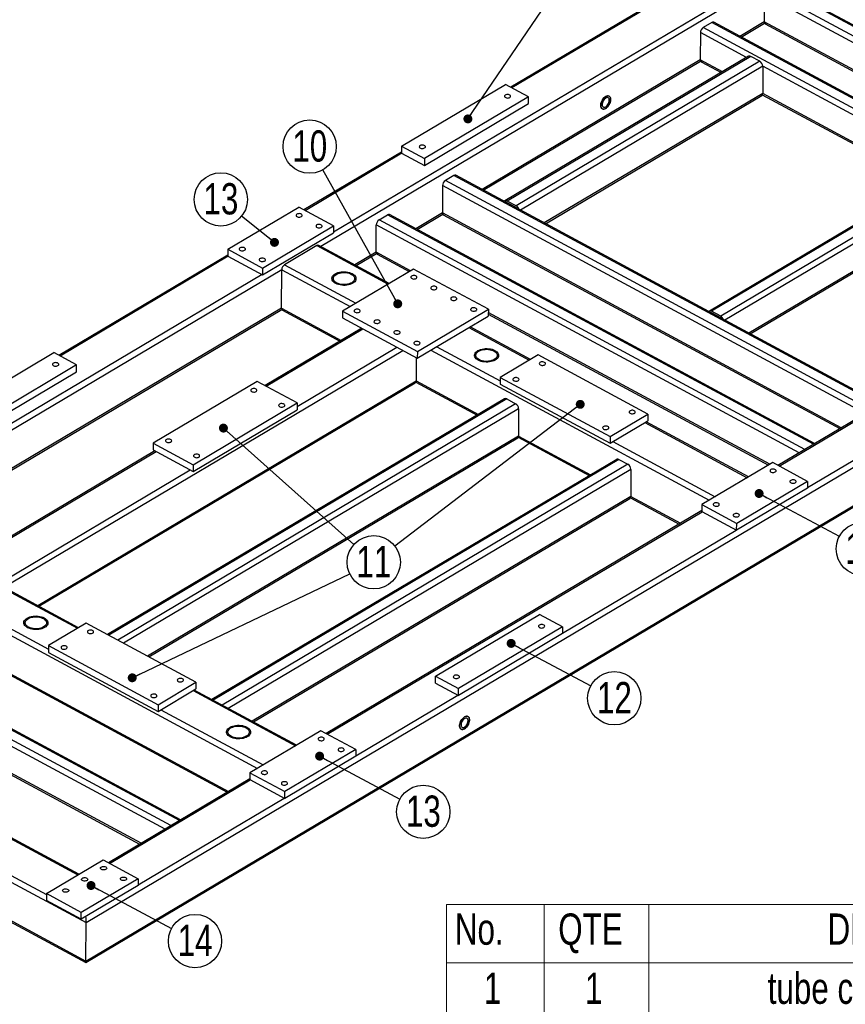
# Model space of a CAD drawing. Header units: millimetres. Extents: x 5 to 589, y 5 to 415.
# Tile 12 of 15: x 416 to 508, y 169 to 279. Entities that reach past the tile are written whole.
import ezdxf

# ---------------------------------------------------------------- set-up
doc = ezdxf.new("R2010")
doc.units = ezdxf.units.MM
doc.layers.add('NOTES', color=6, linetype='Continuous')
doc.layers.add('TRAIT-FORT', color=4, linetype='Continuous', lineweight=25)
doc.styles.add('SLDTEXTSTYLE0', font='TXT', dxfattribs={"width": 0.75})
doc.dimstyles.new('SLDDIMSTYLE7', dxfattribs={"dimtxt": 0.18, "dimasz": 1, "dimexe": 0, "dimexo": 0.0625, "dimgap": 0, "dimtad": 0, "dimtih": 1, "dimtoh": 1, "dimdec": 0, "dimrnd": 1e-09, "dimzin": 0, "dimdsep": 46, "dimtxsty": 'Standard', "dimblk1": 'DOT', "dimblk2": 'DOT', "dimsah": 1, "dimcen": 0.09, "dimadec": 0, "dimazin": 0, "dimtfac": 1, "dimtdec": 0, "dimtofl": 0, "dimtmove": 0, "dimatfit": 3, "dimldrblk": 'DOT', "dimfxl": 1, "dimfrac": 2, "dimtolj": 1, "dimtzin": 0, "dimarcsym": 0})

# ---------------------------------------------------------------- blocks, each defined once
blk = doc.blocks.new('SW_TABLEANNOTATION_0')
at = {"color": 0, "linetype": 'Continuous', "lineweight": 18}
for p, q in [((0, 0), (0, -106.93)), ((120.44, 0), (0, 0)), ((10.93, 0), (10.93, -6.53)), ((22.61, 0), (22.61, -6.53)), ((91.91, 0), (91.91, -6.53)), ((120.44, -106.93), (120.44, 0)), ((0, -6.53), (120.44, -6.53)), ((10.93, -6.53), (10.93, -106.93)), ((22.61, -6.53), (22.61, -106.93)), ((91.91, -6.53), (91.91, -106.93)), ((0, -12.38), (120.44, -12.38)), ((0, -18.24), (120.44, -18.24)), ((0, -24.1), (120.44, -24.1)), ((0, -29.96), (120.44, -29.96)), ((0, -35.81), (120.44, -35.81)), ((0, -41.67), (120.44, -41.67)), ((0, -48.2), (120.44, -48.2)), ((0, -54.72), (120.44, -54.72)), ((0, -61.25), (120.44, -61.25)), ((0, -67.77), (120.44, -67.77)), ((0, -74.3), (120.44, -74.3)), ((0, -80.82), (120.44, -80.82)), ((0, -87.35), (120.44, -87.35)), ((0, -93.88), (120.44, -93.88)), ((0, -100.4), (120.44, -100.4)), ((0, -106.93), (120.44, -106.93))]:
    blk.add_line(p, q, dxfattribs=at)
at = {"color": 0, "linetype": 'Continuous', "lineweight": 18, "char_height": 3.5, "attachment_point": 1, "style": 'SLDTEXTSTYLE0'}
for s, insert in [('No.', (0.92, -1.01)), ('QTE', (12.49, -1.01)), ('DESCRIPTION', (42.62, -1.01)), ('Longueur', (95.52, -1.01)), ('1', (4.17, -7.63)), ('1', (15.48, -7.63)), ('tube carré 80x80x3', (35.92, -7.63)), ('2870', (101, -7.63)), ('tube carré 80x80x3', (35.92, -13.49)), ('2', (4.17, -13.49)), ('1', (15.48, -13.49)), ('2870', (101, -13.49)), ('tube carré 80x80x3', (35.92, -19.35)), ('3', (4.17, -19.35)), ('2', (15.48, -19.35)), ('1030', (101, -19.35)), ('4', (4.17, -25.21)), ('1', (15.48, -25.21)), ('tube carré 80x80x3', (35.92, -25.21)), ('875', (102.3, -25.21)), ('tube carré 80x80x3', (35.92, -31.06)), ('5', (4.17, -31.06)), ('1', (15.48, -31.06)), ('870', (102.3, -31.06)), ('tube carré 80x80x3', (35.92, -36.92)), ('6', (4.17, -36.92)), ('1', (15.48, -36.92)), ('870', (102.3, -36.92)), ('7', (4.17, -42.68)), ('2', (15.48, -42.68)), ('Tube rectangulaire 60x30x3', (26.47, -42.68)), ('875', (102.3, -42.68)), ('8', (4.17, -49.21)), ('6', (15.48, -49.21)), ('Tube rectangulaire 60x30x3', (26.47, -49.21)), ('870', (102.3, -49.21)), ('9', (4.17, -55.74)), ('2', (15.48, -55.74)), ('Tube rectangulaire 60x30x3', (26.47, -55.74)), ('515', (102.3, -55.74)), ('Platine ép:12 150x150 Detail A', (23.52, -62.26)), ('10', (2.88, -62.26)), ('1', (15.48, -62.26)), ('Platine ép:12 220x80 Detail B', (25.2, -68.79)), ('11', (2.88, -68.79)), ('5', (15.48, -68.79)), ('Platine ép:12 220x46 Detail C', (24.65, -75.31)), ('12', (2.88, -75.31)), ('6', (15.48, -75.31)), ('Platine ép:12 150x70 Detail D', (24.81, -81.84)), ('13', (2.88, -81.84)), ('4', (15.48, -81.84)), ('Platine ép:12 120x70 Detail E', (25.29, -88.36)), ('14', (2.88, -88.36)), ('4', (15.48, -88.36)), ('Tube 35x2 Lg:80', (39.57, -94.89)), ('15', (2.88, -94.89)), ('5', (15.48, -94.89)), ('16', (2.88, -101.42)), ('Tube 15x21 Lg:80', (37.63, -101.42)), ('4', (15.48, -101.42))]:
    blk.add_mtext(s, dxfattribs=dict(at, insert=insert))
blk = doc.blocks.new('_DOT')
at = {"color": 0, "linetype": 'ByBlock', "lineweight": -2}
blk.add_line((-0.5, 0), (-1, 0), dxfattribs=at)
at = {"color": 0, "linetype": 'ByBlock', "const_width": 0.5}
blk.add_lwpolyline([(-0.25, 0, 1), (0.25, 0, 1)], format="xyb", close=True, dxfattribs=at)
blk = doc.blocks.new('SW_NOTE_27')
at = {"layer": 'NOTES', "color": 0}
blk.add_circle((2.63, -1.41), 2.98, dxfattribs=at)
at = {"layer": 'NOTES', "color": 0, "insert": (2.64, 0.41), "char_height": 3.5, "attachment_point": 2, "style": 'SLDTEXTSTYLE0'}
blk.add_mtext('13', dxfattribs=at)
blk = doc.blocks.new('SW_NOTE_28')
at = {"layer": 'NOTES', "color": 0}
blk.add_circle((2.63, -1.4), 2.98, dxfattribs=at)
at = {"layer": 'NOTES', "color": 0, "insert": (2.64, 0.42), "char_height": 3.5, "attachment_point": 2, "style": 'SLDTEXTSTYLE0'}
blk.add_mtext('12', dxfattribs=at)
blk = doc.blocks.new('SW_NOTE_29')
at = {"layer": 'NOTES', "color": 0}
blk.add_circle((2.63, -1.41), 2.98, dxfattribs=at)
at = {"layer": 'NOTES', "color": 0, "insert": (2.64, 0.41), "char_height": 3.5, "attachment_point": 2, "style": 'SLDTEXTSTYLE0'}
blk.add_mtext('13', dxfattribs=at)
blk = doc.blocks.new('SW_NOTE_30')
at = {"layer": 'NOTES', "color": 0}
blk.add_circle((2.63, -1.41), 2.98, dxfattribs=at)
at = {"layer": 'NOTES', "color": 0, "insert": (2.64, 0.41), "char_height": 3.5, "attachment_point": 2, "style": 'SLDTEXTSTYLE0'}
blk.add_mtext('14', dxfattribs=at)
blk = doc.blocks.new('SW_NOTE_34')
at = {"layer": 'NOTES', "color": 0}
blk.add_circle((-2.33, 1.87), 2.98, dxfattribs=at)
at = {"layer": 'NOTES', "color": 0, "insert": (-2.32, 3.69), "char_height": 3.5, "attachment_point": 2, "style": 'SLDTEXTSTYLE0'}
blk.add_mtext('13', dxfattribs=at)
blk = doc.blocks.new('SW_NOTE_35')
at = {"layer": 'NOTES', "color": 0}
blk.add_circle((2.69, 1.29), 2.98, dxfattribs=at)
at = {"layer": 'NOTES', "color": 0, "insert": (2.7, 3.11), "char_height": 3.5, "attachment_point": 2, "style": 'SLDTEXTSTYLE0'}
blk.add_mtext('11', dxfattribs=at)
blk = doc.blocks.new('SW_NOTE_36')
at = {"layer": 'NOTES', "color": 0}
blk.add_circle((-1.46, 2.6), 2.98, dxfattribs=at)
at = {"layer": 'NOTES', "color": 0, "insert": (-1.45, 4.42), "char_height": 3.5, "attachment_point": 2, "style": 'SLDTEXTSTYLE0'}
blk.add_mtext('10', dxfattribs=at)

msp = doc.modelspace()

# ---------------------------------------------------------------- linework, layer by layer
at = {"layer": 'TRAIT-FORT', "lineweight": 25}
for p, q in [((517.89, 294.26), (449.49, 253.64)), ((515.71, 293.72), (450.92, 255.25)), ((547.05, 256.71), (499.42, 282.4)), ((548.01, 257.28), (500.37, 282.97)), ((548.13, 257.36), (500.59, 282.99)), ((488.73, 282.15), (470.74, 271.47)), ((488.78, 282.03), (470.87, 271.4)), ((499.1, 281.83), (499.09, 278.79)), ((546.4, 256.33), (499.1, 281.83)), ((493.22, 278.72), (492.27, 278.16)), ((539.91, 252.47), (492.27, 278.16)), ((540.86, 253.04), (493.22, 278.72)), ((540.99, 253.11), (493.44, 278.75)), ((499.09, 278.79), (496.37, 277.17)), ((496.5, 277.1), (499.11, 278.65)), ((543.71, 254.73), (499.09, 278.79)), ((499.18, 278.57), (543.56, 254.64)), ((491.95, 277.59), (491.94, 274.54)), ((497.12, 274.8), (491.95, 277.59)), ((491.94, 274.54), (467.52, 260.04)), ((497.35, 274.95), (470.09, 258.76)), ((497.59, 274.93), (470.33, 258.74)), ((494.42, 273.2), (491.94, 274.54)), ((498.6, 274.39), (497.59, 274.93)), ((467.66, 259.97), (491.97, 274.4)), ((498.6, 274.39), (471.33, 258.2)), ((498.93, 273.83), (471.81, 257.73)), ((492.04, 274.33), (494.28, 273.12)), ((498.93, 273.83), (498.92, 270.78)), ((520, 262.47), (498.93, 273.83)), ((458.5, 264.87), (470.15, 271.79)), ((472.72, 270.4), (470.15, 271.79)), ((472.72, 270.4), (461.07, 263.49)), ((472.71, 269.64), (472.72, 270.4)), ((498.92, 270.78), (474.49, 256.28)), ((474.63, 256.2), (498.82, 270.57)), ((498.88, 270.64), (517.16, 260.78)), ((517.31, 260.87), (498.92, 270.78)), ((461.07, 262.73), (472.71, 269.64)), ((423.23, 177.97), (575.15, 268.18)), ((564.88, 267.3), (500.63, 229.15)), ((500.76, 229.07), (564.94, 267.18)), ((458.5, 264.87), (458.5, 264.11)), ((458.5, 264.87), (461.07, 263.49)), ((423.21, 173.66), (575.13, 263.87)), ((423.21, 173.5), (574.94, 263.6)), ((458.5, 264.21), (447.6, 257.74)), ((458.56, 264.08), (447.74, 257.66)), ((458.5, 264.11), (461.07, 262.73)), ((461.07, 263.49), (461.07, 262.73)), ((520.24, 262.61), (492.98, 246.42)), ((520.47, 262.59), (493.21, 246.4)), ((464.37, 261.59), (463.42, 261.03)), ((512.01, 235.91), (464.37, 261.59)), ((512.14, 235.98), (464.59, 261.62)), ((521.48, 262.05), (494.22, 245.86)), ((521.81, 261.49), (494.7, 245.39)), ((463.1, 260.46), (463.09, 257.41)), ((510.4, 234.95), (463.1, 260.46)), ((511.06, 235.34), (463.42, 261.03)), ((439.08, 253.34), (447.02, 258.05)), ((450.92, 255.95), (447.02, 258.05)), ((470.33, 258.55), (470.31, 258.54)), ((471.33, 258.2), (470.33, 258.74)), ((471.33, 258.01), (470.33, 258.55)), ((521.8, 258.44), (497.38, 243.94)), ((497.52, 243.87), (521.7, 258.23)), ((456.01, 256.63), (456.96, 257.19)), ((504.6, 231.51), (456.96, 257.19)), ((504.73, 231.58), (457.18, 257.22)), ((463.09, 257.41), (460.11, 255.64)), ((460.25, 255.57), (463.12, 257.27)), ((507.71, 233.35), (463.09, 257.41)), ((463.19, 257.2), (507.57, 233.27)), ((442.98, 251.23), (450.92, 255.95)), ((450.92, 255.95), (450.92, 255.19)), ((455.68, 253.01), (455.69, 256.06)), ((502.99, 230.55), (455.69, 256.06)), ((503.65, 230.94), (456.01, 256.63)), ((442.98, 250.47), (450.92, 255.19)), ((449.03, 253.75), (445.43, 251.61)), ((449.03, 253.75), (457.01, 249.44)), ((457.14, 249.52), (449.25, 253.77)), ((439.07, 252.67), (420.18, 241.46)), ((439.13, 252.55), (420.32, 241.38)), ((439.08, 253.34), (439.07, 252.58)), ((439.07, 252.58), (442.98, 250.47)), ((439.08, 253.34), (442.98, 251.23)), ((455.68, 253.01), (453.29, 251.59)), ((453.43, 251.52), (455.71, 252.87)), ((459.53, 250.94), (455.68, 253.01)), ((455.78, 252.8), (459.38, 250.85)), ((445.43, 251.61), (453.41, 247.31)), ((445.11, 251.04), (398.94, 223.62)), ((442.92, 250.5), (400.37, 225.23)), ((442.98, 251.23), (442.98, 250.47)), ((445.09, 246.73), (445.11, 251.04)), ((445.11, 251.04), (452.76, 246.92)), ((459.85, 251.13), (451.91, 246.42)), ((468.23, 246.62), (459.85, 251.13)), ((445.09, 246.73), (402.74, 221.58)), ((402.88, 221.5), (445.12, 246.59)), ((445.09, 246.73), (451.76, 243.13)), ((445.19, 246.51), (451.62, 243.05)), ((451.91, 246.42), (451.91, 245.66)), ((451.91, 246.42), (460.29, 241.9)), ((460.28, 241.14), (468.22, 245.86)), ((460.29, 241.9), (468.23, 246.62)), ((468.23, 246.62), (468.22, 245.86)), ((499.71, 229.27), (468.22, 246.25)), ((468.22, 246.09), (499.57, 229.18)), ((493.21, 246.21), (493.19, 246.2)), ((494.22, 245.86), (493.21, 246.4)), ((494.22, 245.67), (493.21, 246.21)), ((451.91, 245.66), (460.28, 241.14)), ((454.06, 244.5), (443.25, 238.08)), ((443.39, 238), (454.2, 244.42)), ((466.05, 244.57), (472.8, 240.93)), ((472.93, 241), (466.18, 244.64)), ((407.95, 234.86), (419.6, 241.77)), ((414.01, 215.5), (458.66, 242.01)), ((422.16, 240.39), (419.6, 241.77)), ((446.84, 235.75), (457.99, 242.38)), ((460.29, 241.9), (460.28, 241.14)), ((461.8, 242.04), (492.94, 225.25)), ((462.45, 242.43), (469.56, 238.6)), ((473.8, 241.51), (469.56, 239)), ((486.07, 234.89), (473.8, 241.51)), ((422.16, 240.39), (410.52, 233.47)), ((422.16, 239.63), (422.16, 240.39)), ((460.17, 241.2), (460.16, 238.6)), ((410.52, 232.71), (422.16, 239.63)), ((417.81, 213.45), (460.16, 238.6)), ((417.95, 213.38), (460.06, 238.38)), ((442.38, 238.54), (430.73, 231.63)), ((446.85, 236.14), (442.38, 238.54)), ((460.13, 238.45), (466.97, 234.77)), ((460.16, 238.6), (467.11, 234.85)), ((469.56, 239), (481.84, 232.38)), ((469.56, 239), (469.56, 238.24)), ((469.56, 238.24), (481.84, 231.62)), ((470.04, 236.6), (425.62, 210.22)), ((470.28, 236.58), (425.76, 210.14)), ((471.28, 236.04), (426.76, 209.6)), ((435.2, 229.22), (446.85, 236.14)), ((446.85, 236.14), (446.84, 235.37)), ((470.28, 236.58), (471.28, 236.04)), ((471.62, 235.48), (427.43, 209.24)), ((435.2, 228.46), (446.84, 235.37)), ((471.62, 235.48), (471.6, 232.43)), ((481.84, 232.38), (486.07, 234.89)), ((486.07, 234.89), (486.07, 234.13)), ((481.84, 231.62), (486.07, 234.13)), ((485.75, 233.94), (497.2, 227.77)), ((497.32, 227.85), (485.88, 234.02)), ((503.94, 226.66), (515.37, 233.45)), ((471.6, 232.43), (430.11, 207.79)), ((430.25, 207.72), (471.51, 232.22)), ((430.73, 231.63), (435.2, 229.22)), ((430.73, 231.63), (430.73, 230.87)), ((471.57, 232.29), (479.52, 228)), ((471.6, 232.43), (479.67, 228.08)), ((481.84, 232.38), (481.84, 231.62)), ((482.15, 231.81), (493.6, 225.64)), ((430.93, 230.76), (409.5, 218.04)), ((409.73, 218.02), (431.07, 230.69)), ((430.73, 230.87), (435.2, 228.46)), ((482.6, 229.82), (437.31, 202.93)), ((482.84, 229.81), (437.45, 202.86)), ((483.84, 229.27), (438.45, 202.32)), ((482.84, 229.81), (483.84, 229.27)), ((500.04, 229.46), (492.1, 224.75)), ((503.95, 227.36), (500.04, 229.46)), ((413.53, 215.97), (434.86, 228.64)), ((435.2, 229.22), (435.2, 228.46)), ((484.17, 228.7), (439.12, 201.95)), ((484.17, 228.7), (484.16, 225.66)), ((503.95, 227.36), (496.01, 222.64)), ((503.95, 227.36), (503.94, 226.6)), ((503.94, 226.6), (496, 221.88)), ((484.16, 225.66), (441.81, 200.51)), ((441.94, 200.43), (484.06, 225.44)), ((484.13, 225.51), (489.57, 222.58)), ((484.16, 225.66), (489.71, 222.67)), ((422.38, 210.98), (398.69, 223.76)), ((492.1, 224.08), (450.07, 199.13)), ((450.21, 199.05), (492.15, 223.96)), ((492.1, 224.75), (496.01, 222.64)), ((492.1, 224.75), (492.1, 223.99)), ((492.1, 223.99), (496, 221.88)), ((398.48, 223.73), (422.25, 210.91)), ((496, 221.88), (496.01, 222.64)), ((394.88, 221.59), (419.01, 208.58)), ((476.52, 210.38), (495.95, 221.91)), ((394.56, 221.02), (442.39, 195.23)), ((394.54, 216.71), (439.16, 192.65)), ((394.64, 216.49), (439.02, 192.56)), ((433.67, 189.39), (386.03, 215.07)), ((433.8, 189.46), (386.25, 215.1)), ((432.06, 188.43), (384.76, 213.94)), ((432.72, 188.82), (385.08, 214.51)), ((462.31, 205.54), (473.96, 212.46)), ((476.53, 211.08), (473.96, 212.46)), ((429.37, 186.84), (384.75, 210.89)), ((384.85, 210.68), (429.22, 186.75)), ((423.24, 211.5), (419.01, 208.98)), ((435.52, 204.88), (423.24, 211.5)), ((476.53, 211.08), (464.88, 204.16)), ((476.53, 211.08), (476.52, 210.31)), ((373.85, 209.42), (422.29, 183.3)), ((476.52, 210.31), (464.88, 203.4)), ((365.74, 208.97), (423.23, 177.97)), ((422.42, 183.37), (374.24, 209.35)), ((419.01, 208.98), (431.29, 202.36)), ((419.01, 208.98), (419.01, 208.22)), ((370.25, 207.28), (418.79, 181.11)), ((419.01, 208.22), (431.29, 201.6)), ((462.31, 205.54), (464.88, 204.16)), ((462.31, 204.78), (462.31, 205.54)), ((365.73, 204.66), (423.21, 173.66)), ((365.93, 204.38), (423.21, 173.5)), ((431.29, 202.36), (435.52, 204.88)), ((431.29, 201.6), (435.52, 204.12)), ((435.2, 203.93), (446.64, 197.76)), ((446.77, 197.83), (435.33, 204)), ((435.52, 204.88), (435.52, 204.12)), ((462.31, 204.78), (464.88, 203.4)), ((464.88, 203.4), (464.88, 204.16)), ((453.39, 196.64), (464.82, 203.43)), ((431.29, 202.36), (431.29, 201.6)), ((431.6, 201.79), (443.04, 195.62)), ((449.49, 199.45), (441.55, 194.73)), ((453.39, 197.34), (449.49, 199.45)), ((453.39, 197.34), (445.45, 192.63)), ((453.39, 197.34), (453.39, 196.58)), ((453.39, 196.58), (445.45, 191.86)), ((441.54, 194.06), (425.73, 184.67)), ((441.55, 194.73), (441.54, 193.97)), ((441.55, 194.73), (445.45, 192.63)), ((425.86, 184.6), (441.6, 193.94)), ((441.54, 193.97), (445.45, 191.86)), ((429.04, 182.18), (445.4, 191.89)), ((445.45, 191.86), (445.45, 192.63)), ((418.79, 181.22), (425.14, 184.99)), ((425.14, 184.99), (429.04, 182.88)), ((429.04, 182.88), (422.69, 179.11)), ((429.04, 182.12), (422.69, 178.35)), ((429.04, 182.88), (429.04, 182.12)), ((418.79, 181.22), (418.78, 180.45)), ((422.69, 179.11), (418.79, 181.22)), ((422.69, 178.35), (418.78, 180.45)), ((422.69, 178.35), (422.69, 179.11)), ((423.21, 173.66), (423.23, 177.97))]:
    msp.add_line(p, q, dxfattribs=at)
at = {"layer": 'TRAIT-FORT', "lineweight": 25, "flags": 128}
for points in [[(470.12, 270.6), (470.07, 270.56), (470.03, 270.51), (470.03, 270.45), (470.05, 270.4), (470.1, 270.35), (470.17, 270.31), (470.26, 270.28), (470.36, 270.27), (470.46, 270.28), (470.55, 270.3), (470.62, 270.33), (470.68, 270.38), (470.71, 270.43), (470.72, 270.49), (470.69, 270.54), (470.64, 270.59), (470.57, 270.63), (470.49, 270.65), (470.39, 270.66), (470.29, 270.66), (470.2, 270.64), (470.12, 270.6)], [(481.36, 269.11), (481.46, 269.19), (481.56, 269.28), (481.65, 269.39), (481.73, 269.51), (481.8, 269.64), (481.86, 269.78), (481.89, 269.91), (481.91, 270.05), (481.91, 270.17), (481.89, 270.28), (481.86, 270.37), (481.8, 270.44), (481.74, 270.49), (481.65, 270.52), (481.56, 270.52), (481.46, 270.49), (481.36, 270.45), (481.26, 270.37), (481.16, 270.28), (481.07, 270.17), (480.99, 270.05), (480.92, 269.92), (480.86, 269.78), (480.83, 269.64), (480.81, 269.51), (480.81, 269.39), (480.82, 269.28), (480.86, 269.19), (480.91, 269.11), (480.98, 269.06), (481.06, 269.04), (481.16, 269.04), (481.25, 269.06), (481.36, 269.11)], [(481.36, 269.11), (481.25, 269.06), (481.16, 269.04), (481.06, 269.04), (480.98, 269.06), (480.91, 269.11), (480.86, 269.19), (480.82, 269.28), (480.81, 269.39), (480.81, 269.51), (480.83, 269.64), (480.86, 269.78), (480.92, 269.92), (480.99, 270.05), (481.07, 270.17), (481.16, 270.28), (481.26, 270.37), (481.36, 270.45), (481.46, 270.49), (481.56, 270.52), (481.65, 270.52), (481.74, 270.49), (481.8, 270.44), (481.86, 270.37), (481.89, 270.28), (481.91, 270.17), (481.91, 270.05), (481.89, 269.91), (481.86, 269.78), (481.8, 269.64), (481.73, 269.51), (481.65, 269.39), (481.56, 269.28), (481.46, 269.19), (481.36, 269.11)], [(481.36, 269.3), (481.44, 269.37), (481.52, 269.45), (481.6, 269.54), (481.66, 269.65), (481.71, 269.76), (481.74, 269.88), (481.76, 269.99), (481.75, 270.09), (481.73, 270.17), (481.69, 270.24), (481.63, 270.29), (481.57, 270.31), (481.49, 270.31), (481.4, 270.28), (481.32, 270.23), (481.23, 270.16), (481.16, 270.07), (481.09, 269.96), (481.03, 269.85), (480.99, 269.74), (480.97, 269.62), (480.96, 269.52), (480.98, 269.43), (481.01, 269.35), (481.06, 269.29), (481.12, 269.26), (481.19, 269.25), (481.27, 269.26), (481.36, 269.3)], [(460.59, 264.95), (460.54, 264.9), (460.51, 264.85), (460.5, 264.79), (460.52, 264.74), (460.57, 264.69), (460.65, 264.65), (460.73, 264.63), (460.83, 264.61), (460.93, 264.62), (461.02, 264.64), (461.1, 264.68), (461.15, 264.72), (461.19, 264.77), (461.19, 264.83), (461.17, 264.88), (461.12, 264.93), (461.05, 264.97), (460.96, 265), (460.86, 265.01), (460.76, 265), (460.67, 264.98), (460.59, 264.95)], [(446.81, 257.27), (446.75, 257.22), (446.72, 257.17), (446.72, 257.11), (446.74, 257.06), (446.79, 257.01), (446.86, 256.97), (446.95, 256.95), (447.04, 256.93), (447.14, 256.94), (447.23, 256.96), (447.31, 257), (447.37, 257.04), (447.4, 257.09), (447.4, 257.15), (447.38, 257.2), (447.33, 257.25), (447.26, 257.29), (447.17, 257.32), (447.08, 257.33), (446.98, 257.32), (446.89, 257.3), (446.81, 257.27)], [(449.04, 256.06), (448.98, 256.02), (448.95, 255.96), (448.95, 255.91), (448.97, 255.85), (449.02, 255.81), (449.09, 255.77), (449.18, 255.74), (449.28, 255.73), (449.37, 255.74), (449.47, 255.76), (449.54, 255.79), (449.6, 255.84), (449.63, 255.89), (449.64, 255.94), (449.61, 256), (449.56, 256.05), (449.49, 256.09), (449.4, 256.11), (449.31, 256.12), (449.21, 256.12), (449.12, 256.1), (449.04, 256.06)], [(440.46, 253.49), (440.4, 253.45), (440.37, 253.4), (440.36, 253.34), (440.39, 253.29), (440.44, 253.24), (440.51, 253.2), (440.6, 253.17), (440.69, 253.16), (440.79, 253.17), (440.88, 253.19), (440.96, 253.22), (441.02, 253.27), (441.05, 253.32), (441.05, 253.38), (441.03, 253.43), (440.98, 253.48), (440.91, 253.52), (440.82, 253.54), (440.72, 253.55), (440.62, 253.55), (440.53, 253.53), (440.46, 253.49)], [(442.69, 252.29), (442.63, 252.25), (442.6, 252.19), (442.6, 252.14), (442.62, 252.08), (442.67, 252.03), (442.74, 252), (442.83, 251.97), (442.92, 251.96), (443.02, 251.96), (443.11, 251.99), (443.19, 252.02), (443.25, 252.06), (443.28, 252.12), (443.28, 252.17), (443.26, 252.23), (443.21, 252.28), (443.14, 252.31), (443.05, 252.34), (442.96, 252.35), (442.86, 252.35), (442.77, 252.32), (442.69, 252.29)], [(453.06, 249.54), (452.91, 249.46), (452.75, 249.4), (452.58, 249.35), (452.4, 249.32), (452.21, 249.3), (452.02, 249.3), (451.83, 249.31), (451.64, 249.34), (451.46, 249.39), (451.3, 249.44), (451.15, 249.51), (451.02, 249.59), (450.91, 249.68), (450.83, 249.78), (450.77, 249.88), (450.74, 249.99), (450.73, 250.1), (450.76, 250.21), (450.81, 250.31), (450.88, 250.41), (450.98, 250.51), (451.1, 250.59), (451.24, 250.66), (451.4, 250.72), (451.57, 250.77), (451.76, 250.8), (451.95, 250.82), (452.14, 250.82), (452.33, 250.81), (452.52, 250.78), (452.69, 250.74), (452.86, 250.68), (453, 250.61), (453.13, 250.53), (453.24, 250.44), (453.33, 250.34), (453.39, 250.24), (453.42, 250.13), (453.42, 250.02), (453.4, 249.92), (453.35, 249.81), (453.28, 249.71), (453.18, 249.62), (453.06, 249.54)], [(453, 250.61), (453.13, 250.53), (453.24, 250.44), (453.33, 250.34), (453.39, 250.24), (453.42, 250.13), (453.42, 250.02), (453.4, 249.92), (453.35, 249.81), (453.28, 249.71), (453.18, 249.62), (453.06, 249.54), (452.91, 249.46), (452.75, 249.4), (452.58, 249.35), (452.4, 249.32), (452.21, 249.3), (452.02, 249.3), (451.83, 249.31), (451.64, 249.34), (451.46, 249.39), (451.3, 249.44), (451.15, 249.51), (451.02, 249.59), (450.91, 249.68), (450.83, 249.78), (450.77, 249.88), (450.74, 249.99), (450.73, 250.1), (450.76, 250.21), (450.81, 250.31), (450.88, 250.41), (450.98, 250.51), (451.1, 250.59), (451.24, 250.66), (451.4, 250.72), (451.57, 250.77), (451.76, 250.8), (451.95, 250.82), (452.14, 250.82), (452.33, 250.81), (452.52, 250.78), (452.69, 250.74), (452.86, 250.68), (453, 250.61)], [(452.94, 249.6), (452.81, 249.53), (452.66, 249.47), (452.49, 249.43), (452.31, 249.4), (452.13, 249.39), (451.95, 249.39), (451.77, 249.41), (451.6, 249.45), (451.44, 249.5), (451.29, 249.56), (451.16, 249.63), (451.06, 249.72), (450.98, 249.81), (450.92, 249.91), (450.89, 250.01), (450.89, 250.11), (450.92, 250.21), (450.97, 250.31), (451.05, 250.41), (451.15, 250.49), (451.28, 250.56), (451.42, 250.63), (451.58, 250.68), (451.75, 250.71), (451.93, 250.73), (452.12, 250.74), (452.3, 250.72), (452.47, 250.7), (452.64, 250.66), (452.79, 250.6), (452.93, 250.53), (453.05, 250.45), (453.14, 250.36), (453.21, 250.27), (453.26, 250.17), (453.27, 250.06), (453.26, 249.96), (453.22, 249.86), (453.15, 249.76), (453.06, 249.68), (452.94, 249.6)], [(459.65, 250.34), (459.59, 250.3), (459.56, 250.25), (459.55, 250.19), (459.58, 250.14), (459.63, 250.09), (459.7, 250.05), (459.78, 250.02), (459.88, 250.01), (459.98, 250.02), (460.07, 250.04), (460.15, 250.07), (460.2, 250.12), (460.24, 250.17), (460.24, 250.23), (460.22, 250.28), (460.17, 250.33), (460.1, 250.37), (460.01, 250.39), (459.91, 250.4), (459.81, 250.4), (459.72, 250.38), (459.65, 250.34)], [(461.88, 249.14), (461.82, 249.1), (461.79, 249.04), (461.78, 248.99), (461.81, 248.93), (461.86, 248.88), (461.93, 248.85), (462.02, 248.82), (462.11, 248.81), (462.21, 248.81), (462.3, 248.84), (462.38, 248.87), (462.44, 248.91), (462.47, 248.97), (462.47, 249.02), (462.45, 249.08), (462.4, 249.13), (462.33, 249.16), (462.24, 249.19), (462.14, 249.2), (462.05, 249.2), (461.96, 249.17), (461.88, 249.14)], [(464.11, 247.94), (464.05, 247.89), (464.02, 247.84), (464.02, 247.78), (464.04, 247.73), (464.09, 247.68), (464.16, 247.64), (464.25, 247.62), (464.35, 247.61), (464.44, 247.61), (464.54, 247.63), (464.61, 247.67), (464.67, 247.71), (464.7, 247.76), (464.71, 247.82), (464.68, 247.87), (464.63, 247.92), (464.56, 247.96), (464.47, 247.99), (464.38, 248), (464.28, 247.99), (464.19, 247.97), (464.11, 247.94)], [(453.29, 246.57), (453.24, 246.53), (453.2, 246.47), (453.2, 246.42), (453.22, 246.36), (453.27, 246.32), (453.34, 246.28), (453.43, 246.25), (453.53, 246.24), (453.63, 246.25), (453.72, 246.27), (453.8, 246.3), (453.85, 246.35), (453.88, 246.4), (453.89, 246.46), (453.87, 246.51), (453.82, 246.56), (453.74, 246.6), (453.66, 246.62), (453.56, 246.63), (453.46, 246.63), (453.37, 246.61), (453.29, 246.57)], [(466.34, 246.73), (466.29, 246.69), (466.25, 246.63), (466.25, 246.58), (466.27, 246.52), (466.32, 246.48), (466.39, 246.44), (466.48, 246.41), (466.58, 246.4), (466.68, 246.41), (466.77, 246.43), (466.85, 246.46), (466.9, 246.51), (466.93, 246.56), (466.94, 246.62), (466.92, 246.67), (466.87, 246.72), (466.79, 246.76), (466.71, 246.78), (466.61, 246.79), (466.51, 246.79), (466.42, 246.77), (466.34, 246.73)], [(455.53, 245.37), (455.47, 245.32), (455.44, 245.27), (455.43, 245.21), (455.46, 245.16), (455.51, 245.11), (455.58, 245.07), (455.66, 245.05), (455.76, 245.04), (455.86, 245.04), (455.95, 245.06), (456.03, 245.1), (456.09, 245.14), (456.12, 245.2), (456.12, 245.25), (456.1, 245.31), (456.05, 245.35), (455.98, 245.39), (455.89, 245.42), (455.79, 245.43), (455.69, 245.42), (455.6, 245.4), (455.53, 245.37)], [(457.76, 244.16), (457.7, 244.12), (457.67, 244.07), (457.67, 244.01), (457.69, 243.96), (457.74, 243.91), (457.81, 243.87), (457.9, 243.84), (457.99, 243.83), (458.09, 243.84), (458.18, 243.86), (458.26, 243.89), (458.32, 243.94), (458.35, 243.99), (458.35, 244.05), (458.33, 244.1), (458.28, 244.15), (458.21, 244.19), (458.12, 244.21), (458.03, 244.22), (457.93, 244.22), (457.84, 244.2), (457.76, 244.16)], [(459.99, 242.96), (459.93, 242.92), (459.9, 242.86), (459.9, 242.81), (459.92, 242.75), (459.97, 242.7), (460.04, 242.67), (460.13, 242.64), (460.23, 242.63), (460.32, 242.64), (460.42, 242.66), (460.49, 242.69), (460.55, 242.74), (460.58, 242.79), (460.59, 242.84), (460.56, 242.9), (460.51, 242.95), (460.44, 242.98), (460.35, 243.01), (460.26, 243.02), (460.16, 243.02), (460.07, 243), (459.99, 242.96)], [(469, 240.94), (468.86, 240.86), (468.7, 240.8), (468.53, 240.76), (468.35, 240.72), (468.16, 240.7), (467.97, 240.7), (467.78, 240.72), (467.59, 240.74), (467.41, 240.79), (467.25, 240.84), (467.1, 240.91), (466.97, 240.99), (466.86, 241.08), (466.78, 241.18), (466.72, 241.28), (466.69, 241.39), (466.68, 241.5), (466.7, 241.61), (466.75, 241.71), (466.83, 241.81), (466.93, 241.91), (467.05, 241.99), (467.19, 242.06), (467.35, 242.12), (467.52, 242.17), (467.71, 242.2), (467.89, 242.22), (468.09, 242.22), (468.28, 242.21), (468.46, 242.18), (468.64, 242.14), (468.8, 242.08), (468.95, 242.01), (469.08, 241.93), (469.19, 241.84), (469.27, 241.74), (469.33, 241.64), (469.37, 241.53), (469.37, 241.43), (469.35, 241.32), (469.3, 241.21), (469.22, 241.11), (469.13, 241.02), (469, 240.94)], [(468.95, 242.01), (469.08, 241.93), (469.19, 241.84), (469.27, 241.74), (469.33, 241.64), (469.37, 241.53), (469.37, 241.43), (469.35, 241.32), (469.3, 241.21), (469.22, 241.11), (469.13, 241.02), (469, 240.94), (468.86, 240.86), (468.7, 240.8), (468.53, 240.76), (468.35, 240.72), (468.16, 240.7), (467.97, 240.7), (467.78, 240.72), (467.59, 240.74), (467.41, 240.79), (467.25, 240.84), (467.1, 240.91), (466.97, 240.99), (466.86, 241.08), (466.78, 241.18), (466.72, 241.28), (466.69, 241.39), (466.68, 241.5), (466.7, 241.61), (466.75, 241.71), (466.83, 241.81), (466.93, 241.91), (467.05, 241.99), (467.19, 242.06), (467.35, 242.12), (467.52, 242.17), (467.71, 242.2), (467.89, 242.22), (468.09, 242.22), (468.28, 242.21), (468.46, 242.18), (468.64, 242.14), (468.8, 242.08), (468.95, 242.01)], [(468.89, 241), (468.76, 240.93), (468.6, 240.87), (468.44, 240.83), (468.26, 240.8), (468.08, 240.79), (467.9, 240.79), (467.72, 240.81), (467.55, 240.85), (467.39, 240.9), (467.24, 240.96), (467.11, 241.03), (467.01, 241.12), (466.92, 241.21), (466.87, 241.31), (466.84, 241.41), (466.84, 241.51), (466.86, 241.61), (466.92, 241.71), (467, 241.81), (467.1, 241.89), (467.23, 241.97), (467.37, 242.03), (467.53, 242.08), (467.7, 242.11), (467.88, 242.13), (468.06, 242.14), (468.24, 242.13), (468.42, 242.1), (468.59, 242.06), (468.74, 242), (468.88, 241.93), (469, 241.85), (469.09, 241.76), (469.16, 241.67), (469.2, 241.57), (469.22, 241.46), (469.21, 241.36), (469.17, 241.26), (469.1, 241.17), (469.01, 241.08), (468.89, 241)], [(419.57, 240.59), (419.51, 240.54), (419.48, 240.49), (419.48, 240.43), (419.5, 240.38), (419.55, 240.33), (419.62, 240.29), (419.71, 240.27), (419.81, 240.26), (419.9, 240.26), (420, 240.28), (420.07, 240.32), (420.13, 240.36), (420.16, 240.41), (420.17, 240.47), (420.14, 240.52), (420.09, 240.57), (420.02, 240.61), (419.93, 240.64), (419.84, 240.65), (419.74, 240.64), (419.65, 240.62), (419.57, 240.59)], [(474.04, 240.39), (474.12, 240.36), (474.21, 240.34), (474.31, 240.34), (474.41, 240.35), (474.49, 240.38), (474.56, 240.42), (474.6, 240.47), (474.62, 240.53), (474.61, 240.58), (474.58, 240.63), (474.52, 240.68), (474.43, 240.71), (474.34, 240.73), (474.24, 240.73), (474.15, 240.72), (474.06, 240.69), (473.99, 240.65), (473.95, 240.6), (473.93, 240.55), (473.94, 240.49), (473.98, 240.44), (474.04, 240.39)], [(471.07, 238.63), (471.15, 238.6), (471.25, 238.58), (471.35, 238.58), (471.44, 238.59), (471.53, 238.62), (471.6, 238.66), (471.64, 238.71), (471.66, 238.77), (471.65, 238.82), (471.61, 238.87), (471.55, 238.92), (471.47, 238.95), (471.38, 238.97), (471.28, 238.97), (471.18, 238.96), (471.1, 238.93), (471.03, 238.89), (470.99, 238.84), (470.97, 238.79), (470.98, 238.73), (471.01, 238.68), (471.07, 238.63)], [(441.74, 237.69), (441.68, 237.64), (441.65, 237.59), (441.65, 237.53), (441.67, 237.48), (441.72, 237.43), (441.79, 237.39), (441.88, 237.37), (441.98, 237.36), (442.07, 237.36), (442.17, 237.38), (442.24, 237.42), (442.3, 237.46), (442.33, 237.52), (442.34, 237.57), (442.31, 237.63), (442.26, 237.67), (442.19, 237.71), (442.1, 237.74), (442.01, 237.75), (441.91, 237.74), (441.82, 237.72), (441.74, 237.69)], [(444.87, 236), (444.81, 235.96), (444.78, 235.91), (444.77, 235.85), (444.8, 235.8), (444.85, 235.75), (444.92, 235.71), (445, 235.68), (445.1, 235.67), (445.2, 235.68), (445.29, 235.7), (445.37, 235.73), (445.42, 235.78), (445.46, 235.83), (445.46, 235.89), (445.44, 235.94), (445.39, 235.99), (445.32, 236.03), (445.23, 236.05), (445.13, 236.06), (445.03, 236.06), (444.94, 236.04), (444.87, 236)], [(484.09, 234.98), (484.17, 234.94), (484.26, 234.93), (484.36, 234.92), (484.45, 234.94), (484.54, 234.96), (484.61, 235), (484.65, 235.05), (484.67, 235.11), (484.66, 235.16), (484.62, 235.22), (484.56, 235.26), (484.48, 235.29), (484.39, 235.31), (484.29, 235.31), (484.19, 235.3), (484.11, 235.27), (484.04, 235.23), (484, 235.18), (483.98, 235.13), (483.99, 235.07), (484.02, 235.02), (484.09, 234.98)], [(481.12, 233.22), (481.2, 233.18), (481.29, 233.17), (481.39, 233.16), (481.49, 233.18), (481.57, 233.2), (481.64, 233.24), (481.69, 233.29), (481.7, 233.35), (481.7, 233.4), (481.66, 233.46), (481.6, 233.5), (481.52, 233.53), (481.42, 233.55), (481.33, 233.55), (481.23, 233.54), (481.14, 233.51), (481.08, 233.47), (481.03, 233.42), (481.01, 233.37), (481.02, 233.31), (481.06, 233.26), (481.12, 233.22)], [(432.21, 232.03), (432.16, 231.99), (432.12, 231.93), (432.12, 231.88), (432.14, 231.82), (432.19, 231.77), (432.26, 231.74), (432.35, 231.71), (432.45, 231.7), (432.55, 231.71), (432.64, 231.73), (432.71, 231.76), (432.77, 231.81), (432.8, 231.86), (432.81, 231.91), (432.78, 231.97), (432.73, 232.02), (432.66, 232.05), (432.58, 232.08), (432.48, 232.09), (432.38, 232.09), (432.29, 232.07), (432.21, 232.03)], [(435.34, 230.35), (435.28, 230.3), (435.25, 230.25), (435.24, 230.19), (435.27, 230.14), (435.32, 230.09), (435.39, 230.05), (435.48, 230.03), (435.57, 230.01), (435.67, 230.02), (435.76, 230.04), (435.84, 230.07), (435.9, 230.12), (435.93, 230.17), (435.93, 230.23), (435.91, 230.28), (435.86, 230.33), (435.79, 230.37), (435.7, 230.4), (435.6, 230.41), (435.51, 230.4), (435.41, 230.38), (435.34, 230.35)], [(499.83, 228.68), (499.77, 228.63), (499.74, 228.58), (499.74, 228.52), (499.76, 228.47), (499.81, 228.42), (499.88, 228.38), (499.97, 228.36), (500.07, 228.34), (500.16, 228.35), (500.26, 228.37), (500.33, 228.41), (500.39, 228.45), (500.42, 228.5), (500.43, 228.56), (500.4, 228.61), (500.35, 228.66), (500.28, 228.7), (500.19, 228.73), (500.1, 228.74), (500, 228.73), (499.91, 228.71), (499.83, 228.68)], [(502.06, 227.47), (502.01, 227.43), (501.97, 227.37), (501.97, 227.32), (501.99, 227.26), (502.04, 227.22), (502.11, 227.18), (502.2, 227.15), (502.3, 227.14), (502.4, 227.15), (502.49, 227.17), (502.57, 227.2), (502.62, 227.25), (502.65, 227.3), (502.66, 227.35), (502.64, 227.41), (502.59, 227.46), (502.51, 227.5), (502.43, 227.52), (502.33, 227.53), (502.23, 227.53), (502.14, 227.51), (502.06, 227.47)], [(493.48, 224.9), (493.42, 224.86), (493.39, 224.81), (493.39, 224.75), (493.41, 224.7), (493.46, 224.65), (493.53, 224.61), (493.62, 224.58), (493.71, 224.57), (493.81, 224.58), (493.9, 224.6), (493.98, 224.63), (494.04, 224.68), (494.07, 224.73), (494.07, 224.79), (494.05, 224.84), (494, 224.89), (493.93, 224.93), (493.84, 224.95), (493.75, 224.96), (493.65, 224.96), (493.56, 224.94), (493.48, 224.9)], [(495.71, 223.7), (495.65, 223.66), (495.62, 223.6), (495.62, 223.55), (495.64, 223.49), (495.69, 223.44), (495.76, 223.41), (495.85, 223.38), (495.95, 223.37), (496.05, 223.37), (496.14, 223.4), (496.21, 223.43), (496.27, 223.47), (496.3, 223.53), (496.31, 223.58), (496.28, 223.64), (496.23, 223.69), (496.16, 223.72), (496.07, 223.75), (495.98, 223.76), (495.88, 223.76), (495.79, 223.73), (495.71, 223.7)], [(418.58, 211), (418.44, 210.92), (418.28, 210.86), (418.11, 210.82), (417.93, 210.78), (417.74, 210.77), (417.55, 210.76), (417.36, 210.78), (417.17, 210.81), (416.99, 210.85), (416.83, 210.91), (416.68, 210.97), (416.55, 211.06), (416.44, 211.15), (416.36, 211.24), (416.3, 211.35), (416.27, 211.45), (416.26, 211.56), (416.28, 211.67), (416.33, 211.78), (416.41, 211.87), (416.51, 211.97), (416.63, 212.05), (416.77, 212.12), (416.93, 212.18), (417.1, 212.23), (417.29, 212.26), (417.48, 212.28), (417.67, 212.29), (417.86, 212.27), (418.04, 212.24), (418.22, 212.2), (418.39, 212.14), (418.53, 212.07), (418.66, 211.99), (418.77, 211.9), (418.86, 211.81), (418.91, 211.7), (418.95, 211.6), (418.95, 211.49), (418.93, 211.38), (418.88, 211.27), (418.81, 211.17), (418.71, 211.08), (418.58, 211)], [(418.53, 212.07), (418.66, 211.99), (418.77, 211.9), (418.86, 211.81), (418.91, 211.7), (418.95, 211.6), (418.95, 211.49), (418.93, 211.38), (418.88, 211.27), (418.81, 211.17), (418.71, 211.08), (418.58, 211), (418.44, 210.92), (418.28, 210.86), (418.11, 210.82), (417.93, 210.78), (417.74, 210.77), (417.55, 210.76), (417.36, 210.78), (417.17, 210.81), (416.99, 210.85), (416.83, 210.91), (416.68, 210.97), (416.55, 211.06), (416.44, 211.15), (416.36, 211.24), (416.3, 211.35), (416.27, 211.45), (416.26, 211.56), (416.28, 211.67), (416.33, 211.78), (416.41, 211.87), (416.51, 211.97), (416.63, 212.05), (416.77, 212.12), (416.93, 212.18), (417.1, 212.23), (417.29, 212.26), (417.48, 212.28), (417.67, 212.29), (417.86, 212.27), (418.04, 212.24), (418.22, 212.2), (418.39, 212.14), (418.53, 212.07)], [(418.47, 211.06), (418.34, 210.99), (418.18, 210.93), (418.02, 210.89), (417.84, 210.86), (417.66, 210.85), (417.48, 210.85), (417.3, 210.87), (417.13, 210.91), (416.97, 210.96), (416.82, 211.02), (416.69, 211.09), (416.59, 211.18), (416.5, 211.27), (416.45, 211.37), (416.42, 211.47), (416.42, 211.57), (416.44, 211.68), (416.5, 211.78), (416.58, 211.87), (416.68, 211.95), (416.81, 212.03), (416.95, 212.09), (417.11, 212.14), (417.28, 212.17), (417.46, 212.19), (417.64, 212.2), (417.83, 212.19), (418, 212.16), (418.17, 212.12), (418.32, 212.06), (418.46, 211.99), (418.58, 211.91), (418.67, 211.83), (418.74, 211.73), (418.78, 211.63), (418.8, 211.53), (418.79, 211.42), (418.75, 211.32), (418.68, 211.23), (418.59, 211.14), (418.47, 211.06)], [(423.49, 210.38), (423.57, 210.34), (423.66, 210.33), (423.76, 210.32), (423.85, 210.34), (423.94, 210.36), (424.01, 210.4), (424.05, 210.45), (424.07, 210.51), (424.06, 210.56), (424.02, 210.62), (423.96, 210.66), (423.88, 210.69), (423.79, 210.71), (423.69, 210.71), (423.6, 210.7), (423.51, 210.67), (423.44, 210.63), (423.4, 210.58), (423.38, 210.53), (423.39, 210.47), (423.43, 210.42), (423.49, 210.38)], [(473.93, 211.27), (473.88, 211.23), (473.84, 211.18), (473.84, 211.12), (473.86, 211.07), (473.91, 211.02), (473.98, 210.98), (474.07, 210.95), (474.17, 210.94), (474.27, 210.95), (474.36, 210.97), (474.43, 211), (474.49, 211.05), (474.52, 211.1), (474.53, 211.16), (474.5, 211.21), (474.46, 211.26), (474.38, 211.3), (474.3, 211.32), (474.2, 211.33), (474.1, 211.33), (474.01, 211.31), (473.93, 211.27)], [(420.52, 208.62), (420.6, 208.58), (420.7, 208.57), (420.79, 208.56), (420.89, 208.58), (420.98, 208.6), (421.04, 208.64), (421.09, 208.69), (421.11, 208.75), (421.1, 208.8), (421.06, 208.86), (421, 208.9), (420.92, 208.93), (420.83, 208.95), (420.73, 208.95), (420.63, 208.94), (420.55, 208.91), (420.48, 208.87), (420.43, 208.82), (420.42, 208.77), (420.42, 208.71), (420.46, 208.66), (420.52, 208.62)], [(433.53, 204.96), (433.61, 204.93), (433.71, 204.91), (433.81, 204.91), (433.9, 204.92), (433.99, 204.95), (434.05, 204.99), (434.1, 205.04), (434.12, 205.09), (434.11, 205.15), (434.07, 205.2), (434.01, 205.24), (433.93, 205.28), (433.84, 205.29), (433.74, 205.3), (433.64, 205.28), (433.56, 205.26), (433.49, 205.22), (433.44, 205.17), (433.43, 205.11), (433.44, 205.06), (433.47, 205), (433.53, 204.96)], [(464.4, 205.62), (464.35, 205.57), (464.32, 205.52), (464.31, 205.46), (464.33, 205.41), (464.38, 205.36), (464.46, 205.32), (464.54, 205.3), (464.64, 205.29), (464.74, 205.29), (464.83, 205.31), (464.91, 205.35), (464.96, 205.39), (465, 205.44), (465, 205.5), (464.98, 205.55), (464.93, 205.6), (464.86, 205.64), (464.77, 205.67), (464.67, 205.68), (464.57, 205.67), (464.48, 205.65), (464.4, 205.62)], [(430.57, 203.2), (430.65, 203.17), (430.74, 203.15), (430.84, 203.15), (430.94, 203.16), (431.02, 203.19), (431.09, 203.23), (431.13, 203.28), (431.15, 203.33), (431.14, 203.39), (431.11, 203.44), (431.05, 203.48), (430.97, 203.52), (430.87, 203.53), (430.77, 203.54), (430.68, 203.52), (430.59, 203.5), (430.52, 203.46), (430.48, 203.41), (430.46, 203.35), (430.47, 203.3), (430.51, 203.24), (430.57, 203.2)], [(465.56, 199.66), (465.67, 199.73), (465.77, 199.83), (465.86, 199.94), (465.94, 200.06), (466.01, 200.19), (466.06, 200.33), (466.1, 200.46), (466.12, 200.6), (466.12, 200.72), (466.1, 200.83), (466.07, 200.92), (466.01, 200.99), (465.94, 201.04), (465.86, 201.07), (465.77, 201.07), (465.67, 201.04), (465.57, 200.99), (465.47, 200.92), (465.37, 200.83), (465.28, 200.72), (465.19, 200.6), (465.13, 200.47), (465.07, 200.33), (465.03, 200.19), (465.01, 200.06), (465.01, 199.94), (465.03, 199.83), (465.07, 199.74), (465.12, 199.66), (465.19, 199.61), (465.27, 199.59), (465.36, 199.59), (465.46, 199.61), (465.56, 199.66)], [(465.57, 199.66), (465.46, 199.61), (465.36, 199.59), (465.27, 199.59), (465.19, 199.61), (465.12, 199.66), (465.07, 199.74), (465.03, 199.83), (465.01, 199.94), (465.01, 200.06), (465.03, 200.19), (465.07, 200.33), (465.13, 200.47), (465.2, 200.6), (465.28, 200.72), (465.37, 200.83), (465.47, 200.92), (465.57, 200.99), (465.67, 201.04), (465.77, 201.07), (465.86, 201.07), (465.94, 201.04), (466.01, 200.99), (466.07, 200.92), (466.1, 200.83), (466.12, 200.72), (466.12, 200.6), (466.1, 200.46), (466.06, 200.33), (466.01, 200.19), (465.94, 200.06), (465.86, 199.94), (465.77, 199.83), (465.67, 199.73), (465.57, 199.66)], [(465.57, 199.85), (465.65, 199.91), (465.73, 200), (465.81, 200.09), (465.87, 200.2), (465.92, 200.31), (465.95, 200.43), (465.96, 200.54), (465.96, 200.64), (465.94, 200.72), (465.9, 200.79), (465.84, 200.84), (465.77, 200.86), (465.7, 200.86), (465.61, 200.83), (465.53, 200.78), (465.44, 200.7), (465.36, 200.62), (465.3, 200.51), (465.24, 200.4), (465.2, 200.29), (465.18, 200.17), (465.17, 200.07), (465.18, 199.97), (465.22, 199.9), (465.26, 199.84), (465.33, 199.81), (465.4, 199.8), (465.48, 199.81), (465.57, 199.85)], [(441.26, 198.77), (441.12, 198.7), (440.96, 198.64), (440.79, 198.59), (440.61, 198.56), (440.42, 198.54), (440.22, 198.54), (440.03, 198.55), (439.85, 198.58), (439.67, 198.62), (439.51, 198.68), (439.36, 198.75), (439.23, 198.83), (439.12, 198.92), (439.04, 199.02), (438.98, 199.12), (438.95, 199.23), (438.94, 199.33), (438.96, 199.44), (439.01, 199.55), (439.09, 199.65), (439.19, 199.74), (439.31, 199.82), (439.45, 199.9), (439.61, 199.96), (439.78, 200), (439.96, 200.04), (440.15, 200.05), (440.35, 200.06), (440.54, 200.04), (440.72, 200.02), (440.9, 199.97), (441.06, 199.92), (441.21, 199.85), (441.34, 199.77), (441.45, 199.68), (441.53, 199.58), (441.59, 199.47), (441.62, 199.37), (441.63, 199.26), (441.61, 199.15), (441.56, 199.05), (441.48, 198.95), (441.38, 198.85), (441.26, 198.77)], [(441.21, 199.85), (441.34, 199.77), (441.45, 199.68), (441.53, 199.58), (441.59, 199.47), (441.62, 199.37), (441.63, 199.26), (441.61, 199.15), (441.56, 199.05), (441.48, 198.95), (441.38, 198.85), (441.26, 198.77), (441.12, 198.7), (440.96, 198.64), (440.79, 198.59), (440.61, 198.56), (440.42, 198.54), (440.22, 198.54), (440.03, 198.55), (439.85, 198.58), (439.67, 198.62), (439.51, 198.68), (439.36, 198.75), (439.23, 198.83), (439.12, 198.92), (439.04, 199.02), (438.98, 199.12), (438.95, 199.23), (438.94, 199.33), (438.96, 199.44), (439.01, 199.55), (439.09, 199.65), (439.19, 199.74), (439.31, 199.82), (439.45, 199.9), (439.61, 199.96), (439.78, 200), (439.96, 200.04), (440.15, 200.05), (440.35, 200.06), (440.54, 200.04), (440.72, 200.02), (440.9, 199.97), (441.06, 199.92), (441.21, 199.85)], [(441.15, 198.83), (441.01, 198.76), (440.86, 198.71), (440.7, 198.66), (440.52, 198.63), (440.34, 198.62), (440.16, 198.63), (439.98, 198.65), (439.81, 198.68), (439.64, 198.73), (439.5, 198.79), (439.37, 198.87), (439.26, 198.95), (439.18, 199.04), (439.13, 199.14), (439.1, 199.24), (439.1, 199.35), (439.12, 199.45), (439.18, 199.55), (439.26, 199.64), (439.36, 199.72), (439.49, 199.8), (439.63, 199.86), (439.79, 199.91), (439.96, 199.95), (440.14, 199.97), (440.32, 199.97), (440.5, 199.96), (440.68, 199.93), (440.85, 199.89), (441, 199.83), (441.14, 199.77), (441.25, 199.69), (441.35, 199.6), (441.42, 199.5), (441.46, 199.4), (441.48, 199.3), (441.46, 199.2), (441.42, 199.09), (441.36, 199), (441.27, 198.91), (441.15, 198.83)], [(449.28, 198.66), (449.22, 198.61), (449.19, 198.56), (449.19, 198.51), (449.21, 198.45), (449.26, 198.4), (449.33, 198.36), (449.42, 198.34), (449.51, 198.33), (449.61, 198.33), (449.7, 198.35), (449.78, 198.39), (449.84, 198.43), (449.87, 198.49), (449.87, 198.54), (449.85, 198.6), (449.8, 198.64), (449.73, 198.68), (449.64, 198.71), (449.55, 198.72), (449.45, 198.71), (449.36, 198.69), (449.28, 198.66)], [(451.51, 197.46), (451.45, 197.41), (451.42, 197.36), (451.42, 197.3), (451.44, 197.25), (451.49, 197.2), (451.56, 197.16), (451.65, 197.13), (451.75, 197.12), (451.85, 197.13), (451.94, 197.15), (452.01, 197.18), (452.07, 197.23), (452.1, 197.28), (452.11, 197.34), (452.08, 197.39), (452.03, 197.44), (451.96, 197.48), (451.88, 197.5), (451.78, 197.52), (451.68, 197.51), (451.59, 197.49), (451.51, 197.46)], [(442.93, 194.89), (442.87, 194.84), (442.84, 194.79), (442.83, 194.73), (442.86, 194.68), (442.91, 194.63), (442.98, 194.59), (443.07, 194.57), (443.16, 194.56), (443.26, 194.56), (443.35, 194.58), (443.43, 194.62), (443.49, 194.66), (443.52, 194.71), (443.52, 194.77), (443.5, 194.82), (443.45, 194.87), (443.38, 194.91), (443.29, 194.94), (443.19, 194.95), (443.1, 194.94), (443, 194.92), (442.93, 194.89)], [(445.16, 193.68), (445.1, 193.64), (445.07, 193.59), (445.07, 193.53), (445.09, 193.48), (445.14, 193.43), (445.21, 193.39), (445.3, 193.36), (445.4, 193.35), (445.49, 193.36), (445.58, 193.38), (445.66, 193.41), (445.72, 193.46), (445.75, 193.51), (445.76, 193.57), (445.73, 193.62), (445.68, 193.67), (445.61, 193.71), (445.52, 193.73), (445.43, 193.74), (445.33, 193.74), (445.24, 193.72), (445.16, 193.68)], [(425.42, 184.21), (425.48, 184.16), (425.52, 184.11), (425.53, 184.06), (425.51, 184), (425.46, 183.95), (425.4, 183.91), (425.31, 183.88), (425.21, 183.87), (425.12, 183.87), (425.02, 183.89), (424.94, 183.92), (424.88, 183.97), (424.84, 184.02), (424.84, 184.07), (424.85, 184.13), (424.9, 184.18), (424.97, 184.22), (425.05, 184.25), (425.15, 184.26), (425.25, 184.26), (425.34, 184.24), (425.42, 184.21)], [(423.3, 182.95), (423.36, 182.91), (423.4, 182.85), (423.41, 182.8), (423.39, 182.74), (423.35, 182.69), (423.28, 182.65), (423.19, 182.63), (423.1, 182.61), (423, 182.62), (422.91, 182.63), (422.83, 182.67), (422.76, 182.71), (422.73, 182.76), (422.72, 182.82), (422.74, 182.87), (422.78, 182.92), (422.85, 182.96), (422.93, 182.99), (423.03, 183), (423.13, 183), (423.22, 182.98), (423.3, 182.95)], [(427.65, 183), (427.71, 182.96), (427.75, 182.91), (427.76, 182.85), (427.74, 182.8), (427.7, 182.75), (427.63, 182.71), (427.54, 182.68), (427.45, 182.67), (427.35, 182.67), (427.26, 182.69), (427.18, 182.72), (427.11, 182.76), (427.08, 182.82), (427.07, 182.87), (427.09, 182.93), (427.13, 182.98), (427.2, 183.02), (427.28, 183.04), (427.38, 183.06), (427.48, 183.05), (427.57, 183.04), (427.65, 183)], [(421.18, 181.69), (421.25, 181.65), (421.28, 181.6), (421.29, 181.54), (421.27, 181.49), (421.23, 181.44), (421.16, 181.4), (421.08, 181.37), (420.98, 181.36), (420.88, 181.36), (420.79, 181.38), (420.71, 181.41), (420.65, 181.45), (420.61, 181.5), (420.6, 181.56), (420.62, 181.61), (420.66, 181.66), (420.73, 181.7), (420.82, 181.73), (420.91, 181.75), (421.01, 181.74), (421.1, 181.72), (421.18, 181.69)]]:
    msp.add_lwpolyline(points, dxfattribs=at)
at = {"layer": 'TRAIT-FORT', "lineweight": 25}
for centre, radius, start, end in [((492.67, 277.56), 0.721, 123.817, 177.629), ((493.35, 278.55), 0.221, 67.0174, 126.4354), ((499.31, 278.76), 0.223, 171.9752, 236.7461), ((492.16, 274.51), 0.223, 171.9752, 236.7461), ((497.46, 274.73), 0.241, 56.5172, 115.6374), ((498.24, 273.8), 0.687, 2.3303, 59.0977), ((498.69, 270.76), 0.231, 304.3091, 6.3973), ((464.51, 261.42), 0.221, 67.0174, 126.4354), ((463.82, 260.43), 0.721, 123.817, 177.629), ((470.2, 258.57), 0.21, 52.9371, 147.0966), ((470.26, 258.43), 0.142, 59.1349, 94.9194), ((470.98, 257.61), 0.69, 17.9023, 59.012), ((471.19, 257.75), 0.297, 38.8942, 60.457), ((457.1, 257.01), 0.221, 67.0174, 126.4354), ((463.31, 257.38), 0.223, 171.9752, 236.7461), ((456.41, 256.03), 0.721, 123.817, 177.629), ((449.16, 253.57), 0.221, 67.0174, 126.4354), ((455.91, 252.98), 0.23, 173.0299, 235.6914), ((445.83, 251.01), 0.721, 123.817, 177.629), ((445.32, 246.7), 0.23, 173.0299, 235.6914), ((493.09, 246.24), 0.21, 52.9371, 147.0966), ((493.14, 246.09), 0.142, 59.1349, 94.9194), ((493.86, 245.27), 0.69, 17.9023, 59.012), ((494.07, 245.41), 0.297, 38.8942, 60.457), ((459.93, 238.58), 0.231, 304.3091, 6.3973), ((470.15, 236.38), 0.241, 56.5172, 115.6374), ((470.93, 235.45), 0.687, 2.3303, 59.0977), ((471.38, 232.41), 0.231, 304.3091, 6.3973), ((482.7, 229.61), 0.241, 56.5172, 115.6374), ((483.49, 228.68), 0.687, 2.3303, 59.0977), ((483.93, 225.63), 0.231, 304.3091, 6.3973)]:
    msp.add_arc(centre, radius, start, end, dxfattribs=at)
for centre, start_param, end_param in [((423.21, 178.34), 3.941712, 5.357255), ((423.21, 178.34), 3.941712, 5.357255), ((423.2, 174.03), 3.127239, 3.941712), ((423.2, 174.03), 3.127239, 3.941712)]:
    msp.add_ellipse(centre, major_axis=(-0.011, 0.53), ratio=0.025354, start_param=start_param, end_param=end_param, dxfattribs=at)

# ---------------------------------------------------------------- block references
at = {"lineweight": 18}
msp.add_blockref('SW_TABLEANNOTATION_0', (463.56, 180), dxfattribs=at)
at = {"layer": 'NOTES'}
for name, p in [('SW_NOTE_36', (449.7, 262.23)), ('SW_NOTE_34', (440.63, 257.05)), ('SW_NOTE_27', (507.49, 221.21)), ('SW_NOTE_35', (452.72, 217.01)), ('SW_NOTE_28', (479.69, 204.48)), ('SW_NOTE_29', (458.32, 191.78)), ('SW_NOTE_30', (432.78, 177.31))]:
    msp.add_blockref(name, p, dxfattribs=at)

# ---------------------------------------------------------------- leaders
for points in [[(465.94, 267.93), (474.74, 280.86)], [(458.09, 247.23), (449.7, 262.23)], [(444.3, 254.11), (440.63, 257.05)], [(478.51, 235.98), (457.78, 220.11)], [(438.59, 233.32), (453.18, 220.28)], [(498.52, 226), (507.49, 221.21)], [(428.39, 205.37), (452.72, 217.01)], [(470.78, 209.22), (479.69, 204.48)], [(449.35, 196.6), (458.32, 191.78)], [(423.78, 182.12), (432.78, 177.31)]]:
    msp.add_leader(points, dimstyle='SLDDIMSTYLE7', dxfattribs=at)

doc.saveas('drawing.dxf')
